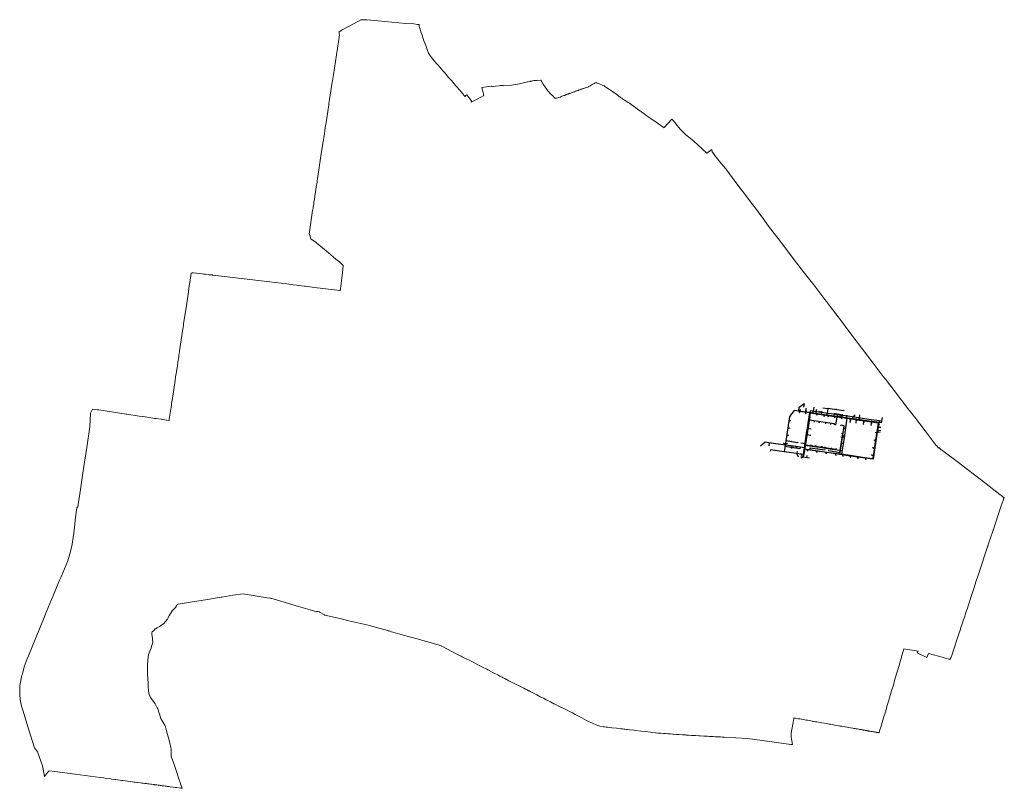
# Model space of a CAD drawing. Header units: millimetres. Extents: x -597969 to -593310, y -1170375 to -1166738.
import ezdxf

# ---------------------------------------------------------------- set-up
doc = ezdxf.new("R2010")
doc.units = ezdxf.units.MM
for name, color, linetype in [('__kanalizace', 15, 'Continuous'), ('__voda', 5, 'Continuous'), ('Polygon ku', 7, 'Continuous')]:
    doc.layers.add(name, color=color, linetype=linetype)
doc.linetypes.add('_KANALIZACE_DESTOVA_PODZ', pattern='A,1,-0.5,[102,CADKON.SHX,S=0.15,R=0,X=0,Y=0.15],-0.15,[106,CADKON.SHX,S=0.15,R=0,X=0.3,Y=0],0.857,-0.45', length=2.957)
doc.linetypes.add('_KANALIZACE_SPLASKOVA_PODZ', pattern='A,1,-0.5,[102,CADKON.SHX,S=0.15,R=0,X=0,Y=0.15],-0.15,[102,CADKON.SHX,S=0.15,R=0,X=0.6,Y=0.15],0.857,-0.45', length=2.957)
doc.linetypes.add('_VODA_PITNA_PODZ', pattern='A,1,-0.5,[117,CADKON.SHX,S=0.0375,R=0,X=0,Y=0],-1.5', length=3)

msp = doc.modelspace()

# ---------------------------------------------------------------- linework, layer by layer
at = {"layer": '__kanalizace', "linetype": '_KANALIZACE_DESTOVA_PODZ'}
for p, q in [((-594230.6, -1168617.2), (-594258.2, -1168796.3)), ((-593911.2, -1168690.1), (-593917.7, -1168731.4)), ((-593907.6, -1168666.4), (-593911.2, -1168690.1)), ((-593917.7, -1168731.4), (-593924.6, -1168774.2)), ((-594258.2, -1168796.3), (-594352.1, -1168783.4)), ((-594047.8, -1168801.5), (-594090.3, -1168795.2)), ((-594004.1, -1168807.8), (-594047.8, -1168801.5)), ((-593924.6, -1168774.2), (-593931.6, -1168818.6)), ((-593967.2, -1168813.4), (-594004.1, -1168807.8)), ((-593931.6, -1168818.6), (-593967.2, -1168813.4))]:
    msp.add_line(p, q, dxfattribs=at)
at = {"layer": '__kanalizace', "linetype": '_VODA_PITNA_PODZ'}
for p, q in [((-593913, -1168687.4), (-593897, -1168689.7)), ((-594354.7, -1168750.8), (-594425.5, -1168740.8))]:
    msp.add_line(p, q, dxfattribs=at)
at = {"layer": '__kanalizace', "linetype": '_KANALIZACE_SPLASKOVA_PODZ'}
for p, q in [((-594253.5, -1168753.1), (-594255, -1168763.1)), ((-594247.3, -1168713.4), (-594253.5, -1168753.1))]:
    msp.add_line(p, q, dxfattribs=at)
at = {"layer": '__kanalizace', "linetype": '_VODA_PITNA_PODZ'}
for points in [[(-594280.5, -1168572.4), (-594257.6, -1168554.9)], [(-594257.6, -1168554.9), (-594260.1, -1168572)], [(-594283.3, -1168591.7), (-594280.5, -1168572.4)], [(-594423.3, -1168741.1), (-594425.2, -1168754.1)]]:
    msp.add_lwpolyline(points, dxfattribs=at)
at = {"layer": '__kanalizace', "linetype": '_KANALIZACE_DESTOVA_PODZ'}
for points in [[(-594304.1, -1168587.2), (-594327.2, -1168616.6)], [(-594280.4, -1168590.7), (-594304.1, -1168587.2)], [(-594274.2, -1168583.3), (-594280.6, -1168590.6)], [(-594277.1, -1168600), (-594280.4, -1168590.7)], [(-594251.5, -1168594.8), (-594280.4, -1168590.7)], [(-594275.9, -1168593.8), (-594276.6, -1168591.2)], [(-594248.9, -1168576.4), (-594251.6, -1168594.8)], [(-594245.7, -1168587.1), (-594251.6, -1168594.8)], [(-594247.5, -1168604.2), (-594251.5, -1168594.8)], [(-594223.2, -1168598.8), (-594251.5, -1168594.8)], [(-594246.5, -1168597.8), (-594247.7, -1168595.4)], [(-594235.2, -1168613), (-594230.6, -1168617.2)], [(-594182.5, -1168604.7), (-594223.2, -1168598.8)], [(-594212, -1168571.7), (-594215.8, -1168598.4), (-594217.1, -1168599.7)], [(-594212.8, -1168602.5), (-594214, -1168600.1)], [(-594199.6, -1168582.9), (-594202, -1168600.4), (-594203.5, -1168601.6)], [(-594196.1, -1168611.8), (-594200.3, -1168602.1)], [(-594195.2, -1168605.4), (-594196.7, -1168602.6)], [(-594104.2, -1168615.6), (-594182.5, -1168604.7)], [(-594173.5, -1168591.8), (-594175.3, -1168604), (-594176.8, -1168605.5)], [(-594168.9, -1168574.6), (-594146, -1168577.9), (-594150.3, -1168609.2)], [(-594161.3, -1168616.9), (-594165.6, -1168607)], [(-594160.2, -1168610), (-594161.4, -1168607.6)], [(-594069.1, -1168586), (-594070.9, -1168588.5), (-594146, -1168577.9)], [(-594141.4, -1168619.7), (-594145.1, -1168609.9)], [(-594140.2, -1168612.6), (-594141.2, -1168610.4)], [(-594138.6, -1168576.2), (-594141.1, -1168578.6)], [(-594114.3, -1168600.4), (-594116.2, -1168612.9), (-594117.4, -1168613.8)], [(-594110.5, -1168624.2), (-594114.6, -1168614.2)], [(-594105, -1168580.8), (-594107, -1168583.4)], [(-594058.9, -1168622.3), (-594104.2, -1168615.6)], [(-594098.9, -1168602.7), (-594100.7, -1168615.3), (-594101.6, -1168616)], [(-594086.3, -1168604.3), (-594087.9, -1168617.2), (-594088.9, -1168617.9)], [(-594077.2, -1168605.8), (-594078.5, -1168617.7)], [(-594060.2, -1168611.9), (-594057.1, -1168612.9), (-594058.9, -1168622.3)], [(-594052.9, -1168612.9), (-594057.1, -1168612.9)], [(-594017.9, -1168608.6), (-594031.1, -1168626.2)], [(-594330.4, -1168638.3), (-594352.1, -1168783.4)], [(-594327.2, -1168616.6), (-594330.4, -1168638.3)], [(-594327, -1168636.3), (-594330.4, -1168638)], [(-594320.9, -1168637.3), (-594330.4, -1168638)], [(-594240.6, -1168649.2), (-594236.1, -1168653.1)], [(-594237.7, -1168630.8), (-594233.2, -1168634)], [(-594114, -1168656.1), (-594113.2, -1168651), (-594233.2, -1168634)], [(-594209.8, -1168642.5), (-594209, -1168637.4)], [(-594185.7, -1168645.6), (-594185, -1168640.8)], [(-594155.5, -1168650.1), (-594154.6, -1168645.2)], [(-594131.7, -1168653.3), (-594131.2, -1168648.5)], [(-594083.7, -1168660.6), (-594083, -1168655.7)], [(-594079.1, -1168628.6), (-594083.2, -1168618.7)], [(-594083, -1168655.7), (-594068.9, -1168657.9)], [(-594078.5, -1168617.7), (-594079.6, -1168619.2)], [(-594078.2, -1168621.6), (-594079.3, -1168619.3)], [(-594069, -1168659.6), (-594075.7, -1168703.1)], [(-594068.9, -1168657.9), (-594069, -1168659.6)], [(-594030.9, -1168626.3), (-594058.9, -1168622.3)], [(-594037, -1168644), (-594038.9, -1168642.7), (-594036.5, -1168625.5)], [(-594036.2, -1168636.9), (-594037.9, -1168635.4)], [(-594035.9, -1168634.9), (-594037.6, -1168633.3)], [(-594035.1, -1168628.2), (-594036.7, -1168627)], [(-594010.2, -1168629.3), (-594030.9, -1168626.3)], [(-594011.7, -1168647.8), (-594010.2, -1168629.3)], [(-593973.6, -1168634.6), (-594010.2, -1168629.3)], [(-593974.7, -1168653.4), (-593976.2, -1168651.9), (-593973.6, -1168634.6)], [(-593973.8, -1168646.5), (-593975.1, -1168644.8)], [(-593973.5, -1168644.2), (-593974.8, -1168642.6)], [(-593972.5, -1168637.3), (-593973.9, -1168636.2)], [(-593936.7, -1168640.1), (-593973.6, -1168634.6)], [(-593938, -1168658.8), (-593939.6, -1168657.8), (-593936.7, -1168640.1)], [(-593936.9, -1168651.9), (-593938.3, -1168650.1)], [(-593936.6, -1168649.5), (-593938, -1168647.8)], [(-593935.5, -1168642.6), (-593936.9, -1168641.3)], [(-593904.7, -1168645.1), (-593936.7, -1168640.1)], [(-593889, -1168621), (-593892.8, -1168646.5), (-593904.7, -1168645.1)], [(-593900.1, -1168655.4), (-593904.7, -1168645.1)], [(-594330.8, -1168704.2), (-594341, -1168709.4)], [(-594337.2, -1168703.2), (-594340.4, -1168705)], [(-594325.9, -1168670.5), (-594335.9, -1168675.1)], [(-594331.9, -1168669.6), (-594335.3, -1168671.3)], [(-594248.2, -1168701.9), (-594244.2, -1168705.5)], [(-594245.7, -1168684.2), (-594241.5, -1168687.7)], [(-594242.7, -1168666.3), (-594238.7, -1168670)], [(-594075.7, -1168703.1), (-594082.5, -1168745.7)], [(-594066.7, -1168706.5), (-594076.9, -1168710.2)], [(-594072.6, -1168699.3), (-594075.3, -1168700.4)], [(-594061.1, -1168670.3), (-594071.3, -1168674.3)], [(-594068.2, -1168669.2), (-594070.7, -1168670.4)], [(-593921.9, -1168691.2), (-593911.2, -1168690.1)], [(-593916.1, -1168696.5), (-593912.6, -1168699.2)], [(-593897, -1168691.8), (-593911.2, -1168690.1)], [(-593895.3, -1168684.1), (-593910, -1168681.9)], [(-593894.5, -1168668.5), (-593907.6, -1168666.4)], [(-594355.3, -1168740.8), (-594346.7, -1168747.7)], [(-594336.8, -1168743.5), (-594346.7, -1168747.7)], [(-594286, -1168737.9), (-594288.4, -1168740.3), (-594344.4, -1168731.9)], [(-594328.5, -1168731.9), (-594330.7, -1168734)], [(-594316.1, -1168733.8), (-594318.3, -1168735.8)], [(-594301.1, -1168735.9), (-594303.2, -1168738.1)], [(-594272.6, -1168740.3), (-594251.7, -1168743.6), (-594250.3, -1168745)], [(-594253.4, -1168737.3), (-594249.6, -1168740.6)], [(-594105.9, -1168767.5), (-594106.7, -1168772.6), (-594130, -1168769), (-594159.5, -1168764.6), (-594177.4, -1168762.2), (-594203.2, -1168758.5), (-594226.8, -1168754.8), (-594251.3, -1168751.3)], [(-594251.1, -1168719.6), (-594247, -1168723.3)], [(-594225.8, -1168749.9), (-594226.7, -1168754.8)], [(-594202.2, -1168753.2), (-594203.1, -1168758.6)], [(-594082.5, -1168745.7), (-594090.3, -1168795.2)], [(-594072, -1168741.8), (-594082.5, -1168745.9)], [(-594077, -1168740), (-594081.9, -1168741.8)], [(-593927.4, -1168726.7), (-593917.7, -1168731.5)], [(-593921.2, -1168727.5), (-593917.7, -1168731.5)], [(-594352.1, -1168783.4), (-594416.7, -1168774.5), (-594417.7, -1168780.8)], [(-594274.1, -1168763.2), (-594278.2, -1168768.3), (-594348.3, -1168758.5)], [(-594314.8, -1168768), (-594318.6, -1168762.6)], [(-594313.4, -1168757.6), (-594318.5, -1168762.7)], [(-594293.7, -1168760.4), (-594297.9, -1168765.5)], [(-594290, -1168781.2), (-594292, -1168791.6)], [(-594283.5, -1168808), (-594292, -1168791.6)], [(-594268.1, -1168802), (-594271, -1168794.5)], [(-594230.2, -1168775), (-594254.4, -1168771.3)], [(-594239.8, -1168782.3), (-594243.7, -1168773)], [(-594090.3, -1168795.2), (-594139.3, -1168788.2), (-594184, -1168781.8), (-594230.2, -1168775), (-594228.7, -1168765.5), (-594227, -1168762.9)], [(-594159.6, -1168772.7), (-594161.3, -1168775.3), (-594228.7, -1168765.5)], [(-594210, -1168765.6), (-594212.3, -1168767.8)], [(-594195.2, -1168788.4), (-594199.2, -1168779.6)], [(-594193.5, -1168767.8), (-594195.7, -1168770.3)], [(-594176.4, -1168770.3), (-594178.5, -1168772.8)], [(-594176.6, -1168757), (-594177.4, -1168762.2)], [(-594158.8, -1168759.6), (-594159.5, -1168764.6)], [(-594151, -1168794.7), (-594154.7, -1168786)], [(-594143.4, -1168774.9), (-594142.5, -1168777.3), (-594088.8, -1168785.8)], [(-594129.4, -1168763.9), (-594130.2, -1168768.9)], [(-594127.2, -1168777.7), (-594126.4, -1168779.9)], [(-594110, -1168780.2), (-594109, -1168782.6)], [(-594105.9, -1168801.4), (-594109.4, -1168792.5)], [(-594093.4, -1168782.7), (-594092.3, -1168785.2)], [(-594077.6, -1168776.9), (-594088, -1168780.6)], [(-594084.5, -1168775.8), (-594087.4, -1168776.9)], [(-594071.5, -1168806.5), (-594075.2, -1168797.4)], [(-594070.4, -1168799.7), (-594071.2, -1168798)], [(-593938.6, -1168796.6), (-593929.3, -1168804.1)], [(-593933.2, -1168761.4), (-593923.7, -1168768.9)], [(-593932.3, -1168797.5), (-593928.7, -1168800.5)], [(-593926.8, -1168762.5), (-593923.2, -1168765.5)], [(-594036.5, -1168811.7), (-594040.7, -1168802.5)], [(-594035.8, -1168805.3), (-594036.9, -1168803.1)], [(-594000.3, -1168817), (-594004.3, -1168807.8)], [(-593999.4, -1168810.5), (-594000.6, -1168808.3)], [(-593963.7, -1168822.5), (-593967.3, -1168813.4)], [(-593962.7, -1168815.9), (-593963.8, -1168813.9)]]:
    msp.add_lwpolyline(points, dxfattribs=at)
at = {"layer": '__kanalizace', "linetype": '_KANALIZACE_SPLASKOVA_PODZ'}
for points in [[(-594228.5, -1168589.4), (-594232.7, -1168618.8), (-594234.3, -1168629.6), (-594241, -1168673.9), (-594247.3, -1168713.4)], [(-594178, -1168591.4), (-594178.6, -1168596.6), (-594228.5, -1168589.4)], [(-594201.3, -1168582.5), (-594202.6, -1168592.2), (-594203.5, -1168593)], [(-594186.9, -1168590.2), (-594187.5, -1168594.3), (-594188.6, -1168595.1)], [(-594063.6, -1168613.1), (-594128.9, -1168603.7), (-594178.6, -1168596.6)], [(-594112.2, -1168600.8), (-594112.8, -1168605), (-594114, -1168605.9)], [(-594105, -1168601.7), (-594105.4, -1168605.8), (-594106.7, -1168606.9)], [(-594092.6, -1168603.5), (-594093.2, -1168607.5), (-594094.4, -1168608.7)], [(-594078.7, -1168605.3), (-594079.5, -1168610.8)], [(-593889.7, -1168638.9), (-593901.6, -1168637.2), (-593940.5, -1168631.4), (-593980.5, -1168625.6), (-594029.5, -1168618.3), (-594063.6, -1168613.1)], [(-593894.9, -1168670.2), (-593906.1, -1168668.5), (-593901.6, -1168637.2)], [(-594225, -1168705.4), (-594244.9, -1168702.5), (-594245.7, -1168703.4)], [(-594081, -1168695.5), (-594076.6, -1168696.2), (-594083, -1168737.8), (-594089.2, -1168777), (-594125, -1168772.1), (-594173.9, -1168764.6)], [(-594464.2, -1168755.5), (-594441.5, -1168736.4)], [(-594441.5, -1168736.4), (-594392.8, -1168743.4)], [(-594392.8, -1168743.4), (-594342.9, -1168750.4)], [(-594342.9, -1168750.4), (-594295.1, -1168757.1)], [(-594209, -1168759.8), (-594253.5, -1168753.1)], [(-594295.1, -1168757.1), (-594255, -1168763.1)], [(-594255, -1168763.1), (-594262, -1168808.2), (-594273.7, -1168812.8)], [(-594244.9, -1168800.8), (-594246.3, -1168810.5)], [(-594172.9, -1168757.5), (-594173.9, -1168764.6), (-594209, -1168759.8)], [(-594232.7, -1168812.5), (-594262, -1168808.2)]]:
    msp.add_lwpolyline(points, dxfattribs=at)
at = {"layer": '__voda', "linetype": '_VODA_PITNA_PODZ'}
for p, q in [((-593993.7, -1168611.4), (-593997.4, -1168610.9)), ((-593996.8, -1168632.7), (-593993.7, -1168611.4)), ((-594241.9, -1168671.5), (-594223.6, -1168674.2)), ((-594256.4, -1168765), (-594354.7, -1168750.8)), ((-594066.9, -1168715.9), (-594084, -1168713.5)), ((-594079, -1168794.7), (-594071.5, -1168746.2)), ((-594071.5, -1168746.2), (-594066.9, -1168715.9)), ((-594257.1, -1168769.6), (-594212.1, -1168776)), ((-594212.1, -1168776), (-594151.1, -1168784.5)), ((-594151.1, -1168784.5), (-594079, -1168794.7))]:
    msp.add_line(p, q, dxfattribs=at)
for points in [[(-594231.2, -1168599.3), (-594283.3, -1168591.7)], [(-594238.4, -1168648.6), (-594231.2, -1168599.3)], [(-594231.2, -1168599.3), (-594166.4, -1168608.3), (-594102.2, -1168617.5), (-594053.2, -1168624.7)], [(-594241.9, -1168671.5), (-594238.4, -1168648.6)], [(-594102.2, -1168617.5), (-594108.3, -1168656.6)], [(-594066.9, -1168715.9), (-594053.2, -1168624.7)], [(-594053.2, -1168624.7), (-593996.8, -1168632.7)], [(-593996.8, -1168632.7), (-593984.6, -1168634.5)], [(-593984.6, -1168634.5), (-593950.1, -1168639.5)], [(-593950.1, -1168639.5), (-593906.6, -1168645.7)], [(-593908.6, -1168659.1), (-593913, -1168687.4)], [(-593906.6, -1168645.7), (-593908.6, -1168659.1)], [(-594251.1, -1168731.3), (-594247.7, -1168708.8)], [(-594247.7, -1168708.8), (-594245.8, -1168695)], [(-594245.8, -1168695), (-594241.9, -1168671.5)], [(-593915.1, -1168700.6), (-593919, -1168726)], [(-593913, -1168687.4), (-593915.1, -1168700.6)], [(-594256.4, -1168765), (-594254.6, -1168753.5)], [(-594254.6, -1168753.5), (-594251.1, -1168731.3)], [(-593919, -1168726), (-593924.3, -1168759.8)], [(-594272.9, -1168804.9), (-594262.8, -1168806.4), (-594256.4, -1168765)], [(-593931.4, -1168804.1), (-593933.5, -1168816.3), (-593980.7, -1168809.3), (-594030, -1168802.1), (-594079, -1168794.7)], [(-593924.3, -1168759.8), (-593931.4, -1168804.1)]]:
    msp.add_lwpolyline(points, dxfattribs=at)
at = {"layer": 'Polygon ku', "color": 132, "linetype": 'Continuous', "lineweight": 13, "true_color": 0x00e1e1, "flags": 128}
msp.add_lwpolyline([(-597164.1, -1167982.1), (-597165.2, -1167989.5), (-597166.5, -1167998.2), (-597170.6, -1168025.8), (-597173.9, -1168047.7), (-597177.2, -1168069.4), (-597180.4, -1168090.9), (-597183.5, -1168111.5), (-597186.1, -1168128.4), (-597186.3, -1168130), (-597193.3, -1168176.2), (-597194.5, -1168184.6), (-597196.3, -1168196.4), (-597197, -1168201.1), (-597212.7, -1168305.6), (-597215, -1168320.3), (-597215.7, -1168325), (-597216.3, -1168329.4), (-597216.9, -1168333.2), (-597220.8, -1168359.2), (-597223.2, -1168374.8), (-597229.1, -1168414), (-597229.7, -1168418.5), (-597231.6, -1168430.6), (-597233.8, -1168445.9), (-597246.6, -1168530.9), (-597250.3, -1168555.3), (-597251.4, -1168562.3), (-597258.5, -1168610.1), (-597261.4, -1168628.9), (-597262.3, -1168635), (-597273.2, -1168633.4), (-597274.5, -1168633.2), (-597300.2, -1168629.3), (-597324, -1168625.7), (-597330.1, -1168624.8), (-597384.9, -1168616.6), (-597386.2, -1168616.4), (-597403.3, -1168613.8), (-597461.4, -1168605.1), (-597465.9, -1168604.4), (-597594.7, -1168585.1), (-597597.3, -1168584.7), (-597600.5, -1168584.3), (-597609.7, -1168583), (-597624.7, -1168580.9), (-597633.3, -1168599.5), (-597637, -1168664.2), (-597651.5, -1168763.1), (-597666.6, -1168862), (-597681.7, -1168960.9), (-597694.1, -1169043.4), (-597699.2, -1169048.9), (-597700.6, -1169059), (-597703.8, -1169081.8), (-597712.3, -1169168.6), (-597722.6, -1169229.1), (-597732, -1169266.5), (-597741.6, -1169299.5), (-597773.5, -1169374.3), (-597780.1, -1169390.4), (-597813, -1169467.5), (-597819, -1169481.8), (-597841.7, -1169538.7), (-597856.8, -1169575.2), (-597888.9, -1169655.1), (-597928.2, -1169748.3), (-597933.4, -1169762.7), (-597947.6, -1169800.8), (-597956.2, -1169834.3), (-597958.4, -1169840.7), (-597967.8, -1169889.2), (-597969.1, -1169899), (-597968.8, -1169926.4), (-597968.9, -1169932.2), (-597966.8, -1169955.6), (-597960.2, -1169986.2), (-597954.6, -1170005.3), (-597929.5, -1170088.9), (-597899.2, -1170183.4), (-597884.6, -1170202.4), (-597861.6, -1170269.8), (-597857.2, -1170292.9), (-597851.4, -1170319.4), (-597841.8, -1170307.4), (-597834.4, -1170298.1), (-597833, -1170296.4), (-597829.6, -1170292.1), (-597803.4, -1170295.6), (-597707, -1170308.5), (-597588.2, -1170324.4), (-597573.2, -1170326.4), (-597564.5, -1170327.5), (-597538.6, -1170331), (-597534.5, -1170331.5), (-597519.7, -1170333.5), (-597514, -1170334.2), (-597504.8, -1170335.5), (-597487.1, -1170337.8), (-597486.1, -1170337.9), (-597482.2, -1170338.4), (-597482.2, -1170338.4), (-597481.4, -1170338.5), (-597458.8, -1170341.5), (-597446.3, -1170343.1), (-597427.7, -1170345.6), (-597424.2, -1170346), (-597422.3, -1170346.3), (-597415.4, -1170347.2), (-597413.6, -1170347.4), (-597397.9, -1170349.5), (-597396.9, -1170349.6), (-597391.8, -1170350.3), (-597390.7, -1170350.4), (-597386.2, -1170351), (-597384.5, -1170351.2), (-597377.1, -1170352.2), (-597370.2, -1170353.1), (-597369.9, -1170353.1), (-597364.6, -1170353.8), (-597364.2, -1170353.9), (-597358.1, -1170354.7), (-597357.3, -1170354.8), (-597350.8, -1170355.6), (-597345.5, -1170356.3), (-597338.2, -1170357.3), (-597332.2, -1170358.1), (-597331, -1170358.2), (-597324.5, -1170359.1), (-597320, -1170359.7), (-597313.8, -1170360.5), (-597307.8, -1170361.3), (-597303.7, -1170361.8), (-597299.9, -1170362.3), (-597295.6, -1170362.9), (-597293.3, -1170363.2), (-597289, -1170363.8), (-597287.3, -1170364), (-597281.5, -1170364.7), (-597274.6, -1170365.6), (-597271.1, -1170366.1), (-597262.6, -1170367.2), (-597257.7, -1170367.9), (-597242.2, -1170369.9), (-597233.8, -1170371), (-597225.5, -1170372.1), (-597208.6, -1170374.3), (-597206.6, -1170374.6), (-597204.4, -1170374.8), (-597200.5, -1170375.4), (-597202.5, -1170369.4), (-597206, -1170359.1), (-597209.6, -1170348.5), (-597213.8, -1170335.9), (-597219, -1170320.5), (-597225.7, -1170300.9), (-597235.6, -1170271.5), (-597251.9, -1170223.2), (-597252.7, -1170191.9), (-597254.6, -1170181.7), (-597256, -1170174.6), (-597257.1, -1170168.5), (-597257.6, -1170166.4), (-597263.7, -1170143.5), (-597263.8, -1170142.9), (-597264, -1170142.1), (-597269.7, -1170120.4), (-597275.6, -1170097.9), (-597279.3, -1170083.9), (-597279.4, -1170083.4), (-597280.3, -1170079.9), (-597282, -1170077.3), (-597285.5, -1170071.4), (-597301.9, -1170044.6), (-597315.6, -1169999.9), (-597318.3, -1169994.9), (-597328.1, -1169976.2), (-597350.3, -1169945.8), (-597356.5, -1169931.8), (-597359.6, -1169915.8), (-597360.9, -1169891), (-597361.4, -1169879.1), (-597364.9, -1169833.9), (-597364.5, -1169787.6), (-597360.5, -1169753.8), (-597359.1, -1169741.7), (-597352.6, -1169725.7), (-597347.2, -1169712.3), (-597345.2, -1169704.7), (-597339.9, -1169684), (-597340.1, -1169669.6), (-597340.1, -1169664.7), (-597344.3, -1169647.2), (-597344.1, -1169643.2), (-597343.9, -1169639.9), (-597341.9, -1169634.3), (-597335.1, -1169628.2), (-597327.5, -1169621.4), (-597326.2, -1169620.2), (-597319.1, -1169616), (-597307.5, -1169609.1), (-597302.3, -1169606), (-597302.3, -1169606), (-597286.5, -1169595.6), (-597277.6, -1169584.7), (-597271.3, -1169577), (-597270.3, -1169575.8), (-597266.2, -1169568), (-597261.1, -1169558.4), (-597260, -1169556.5), (-597247.9, -1169535.7), (-597246.4, -1169534.1), (-597231.8, -1169519.1), (-597227.7, -1169512.3), (-597227.2, -1169511.4), (-597224, -1169506), (-597223.6, -1169505.3), (-597222.7, -1169505.1), (-597218.6, -1169504.4), (-597218.4, -1169504.3), (-597209.8, -1169502.9), (-597191.6, -1169499.9), (-597189.4, -1169499.6), (-597162.5, -1169495.2), (-597090.7, -1169483.4), (-597016.3, -1169471.2), (-597013.2, -1169470.7), (-596961, -1169462.1), (-596911.1, -1169454.9), (-596798.5, -1169473.5), (-596785.4, -1169475.6), (-596782.2, -1169476.1), (-596779.7, -1169476.6), (-596776.7, -1169477.1), (-596765.8, -1169480.3), (-596664.9, -1169510.2), (-596649.9, -1169514.7), (-596595.1, -1169530.9), (-596585.4, -1169533.8), (-596567.2, -1169539.2), (-596565.6, -1169539.2), (-596557.7, -1169539.2), (-596552.6, -1169541), (-596549.8, -1169542.5), (-596527.6, -1169554.5), (-596524.6, -1169556.1), (-596460.8, -1169570.9), (-596416.5, -1169581.2), (-596411, -1169582.5), (-596312.9, -1169605.3), (-596312.8, -1169605.3), (-596312.7, -1169605.4), (-596309.3, -1169606.3), (-596246.1, -1169623.9), (-596237.9, -1169626.2), (-596225.8, -1169629.6), (-596221.5, -1169630.9), (-596209.6, -1169634.2), (-596204, -1169635.8), (-596159.1, -1169648.4), (-596071.4, -1169672.9), (-596068.4, -1169673.8), (-596038.2, -1169682.2), (-595984, -1169697.3), (-595982.1, -1169697.9), (-595974.4, -1169701.9), (-595971.7, -1169703.3), (-595897.3, -1169741.6), (-595890.7, -1169744.9), (-595886.2, -1169747.2), (-595885.8, -1169747.4), (-595880.6, -1169750.1), (-595875, -1169753), (-595824.1, -1169779), (-595812.8, -1169784.8), (-595801, -1169790.9), (-595779.8, -1169801.8), (-595779.7, -1169801.8), (-595759.3, -1169812.2), (-595753.3, -1169815.4), (-595747.6, -1169818.2), (-595736.1, -1169824.2), (-595724.6, -1169830), (-595704, -1169840.6), (-595696.7, -1169844.4), (-595685.7, -1169849.9), (-595682, -1169851.9), (-595674.1, -1169855.9), (-595654.2, -1169866.1), (-595632.6, -1169877.1), (-595625.8, -1169880.6), (-595605.2, -1169891.1), (-595583.2, -1169902.3), (-595576.6, -1169905.7), (-595569.8, -1169909.2), (-595567.8, -1169910.2), (-595561.1, -1169913.6), (-595559.1, -1169914.6), (-595554.2, -1169917.1), (-595541.8, -1169923.4), (-595528.3, -1169930.3), (-595521.6, -1169933.8), (-595514.8, -1169937.2), (-595514.8, -1169937.2), (-595510.8, -1169939.3), (-595505.8, -1169941.8), (-595491.3, -1169949.3), (-595477.5, -1169956.3), (-595471.8, -1169959.2), (-595457.2, -1169966.7), (-595441.2, -1169974.9), (-595439.5, -1169975.7), (-595421.2, -1169984.9), (-595414.3, -1169988.4), (-595391.4, -1169999.9), (-595379.4, -1170005.9), (-595379.2, -1170006), (-595367.7, -1170012), (-595354.2, -1170018.9), (-595341.3, -1170025.6), (-595308.9, -1170042.4), (-595286.9, -1170053.8), (-595283.4, -1170055.6), (-595283.3, -1170055.7), (-595242.2, -1170074.8), (-595232.9, -1170078.9), (-595223.5, -1170082), (-595206.1, -1170084), (-595202.3, -1170084.5), (-595194.8, -1170085.4), (-595187.1, -1170086.3), (-595176.1, -1170087.5), (-595166.9, -1170088.6), (-595145.7, -1170091.1), (-595124.5, -1170093.6), (-595116.7, -1170094.5), (-595110.9, -1170095.1), (-595104.5, -1170095.9), (-595098, -1170096.6), (-595092.8, -1170097.3), (-595082.7, -1170098.4), (-595061.8, -1170100.9), (-595054.3, -1170101.8), (-595030.6, -1170104.6), (-595007.7, -1170107.2), (-594984.6, -1170109.9), (-594977.6, -1170110.8), (-594960.3, -1170112.8), (-594959.1, -1170112.9), (-594958.6, -1170112.9), (-594949.7, -1170113.7), (-594948.4, -1170113.8), (-594934.8, -1170114.9), (-594923.5, -1170115.8), (-594914.7, -1170116.5), (-594913.4, -1170116.6), (-594901.6, -1170117.5), (-594901.1, -1170117.6), (-594894.7, -1170118.1), (-594890.2, -1170118.4), (-594878.6, -1170119.4), (-594876, -1170119.6), (-594863.3, -1170120.5), (-594861.9, -1170120.6), (-594858.4, -1170120.8), (-594853.1, -1170121.1), (-594849, -1170121.3), (-594832.6, -1170122.2), (-594818.9, -1170123), (-594815.8, -1170123.2), (-594810.3, -1170123.5), (-594804.8, -1170123.8), (-594788.3, -1170124.8), (-594771.1, -1170125.8), (-594755.4, -1170126.7), (-594748.8, -1170127.1), (-594731.6, -1170128.1), (-594722.7, -1170128.6), (-594713.9, -1170129.1), (-594705.5, -1170129.6), (-594696.8, -1170130.1), (-594687.8, -1170130.6), (-594679.7, -1170131.1), (-594671, -1170131.6), (-594670, -1170131.6), (-594662.3, -1170132.1), (-594653.6, -1170132.6), (-594644.8, -1170133.1), (-594640.2, -1170133.4), (-594636.3, -1170133.6), (-594526.1, -1170140), (-594420.6, -1170154.3), (-594320.6, -1170167.9), (-594312.8, -1170168.6), (-594318.6, -1170132.9), (-594319, -1170114.2), (-594315.8, -1170096.6), (-594306.9, -1170046.3), (-594306.2, -1170042.3), (-594302.1, -1170043), (-594298, -1170043.8), (-594285.3, -1170046), (-594277.5, -1170047.3), (-594269.7, -1170048.7), (-594269.7, -1170048.7), (-594268.6, -1170048.9), (-594261.1, -1170050.2), (-594254.7, -1170051.3), (-594247.7, -1170052.5), (-594240.8, -1170053.7), (-594232.9, -1170055.1), (-594225.4, -1170056.4), (-594219.6, -1170057.4), (-594218.6, -1170057.6), (-594211.2, -1170058.9), (-594210.3, -1170059.1), (-594204.2, -1170060.1), (-594197.4, -1170061.3), (-594196.8, -1170061.4), (-594189.1, -1170062.8), (-594181.6, -1170064.1), (-594176, -1170065), (-594175.4, -1170065.1), (-594161.6, -1170067.6), (-594153.3, -1170069), (-594145.8, -1170070.3), (-594138.4, -1170071.6), (-594132.9, -1170072.6), (-594124.1, -1170074.1), (-594111.5, -1170076.3), (-594094.6, -1170079.3), (-594091.1, -1170079.9), (-594086.8, -1170080.6), (-594079.8, -1170081.8), (-594071.8, -1170083.2), (-594065.4, -1170084.4), (-594063.2, -1170084.7), (-594053.7, -1170086.4), (-594046.9, -1170087.6), (-594038.5, -1170089.1), (-594027.1, -1170091), (-594022, -1170091.9), (-594016.3, -1170092.9), (-594010.7, -1170093.9), (-594007.3, -1170094.5), (-593999, -1170095.9), (-593995.5, -1170096.6), (-593992.1, -1170097.2), (-593988.2, -1170097.8), (-593984.2, -1170098.5), (-593981.3, -1170099), (-593980.4, -1170099.2), (-593978, -1170099.6), (-593974.9, -1170100.1), (-593974.1, -1170100.3), (-593971.8, -1170100.7), (-593968.3, -1170101.3), (-593964.7, -1170101.9), (-593963.7, -1170102.1), (-593961.1, -1170102.6), (-593958.5, -1170103), (-593956.4, -1170103.4), (-593955.4, -1170103.6), (-593952.6, -1170104), (-593951.2, -1170104.3), (-593948, -1170104.8), (-593946.3, -1170105.1), (-593944.6, -1170105.4), (-593941.4, -1170106), (-593938.4, -1170106.5), (-593937.7, -1170106.6), (-593933.9, -1170107.3), (-593929.1, -1170108.2), (-593926.8, -1170108.6), (-593923.1, -1170109.2), (-593922.4, -1170109.3), (-593920.1, -1170109.7), (-593916.9, -1170110.3), (-593915.1, -1170110.6), (-593910.9, -1170111.3), (-593908.6, -1170111.7), (-593906.2, -1170112.1), (-593903.1, -1170112.7), (-593900.4, -1170103.7), (-593893.4, -1170080.6), (-593880, -1170035.8), (-593877.7, -1170028.2), (-593876.4, -1170024), (-593869.7, -1170001.8), (-593868.5, -1169997.7), (-593865.4, -1169987.4), (-593862.8, -1169978.7), (-593853.5, -1169947.8), (-593845.3, -1169920.6), (-593844.9, -1169919.2), (-593842.1, -1169910.1), (-593840.7, -1169905.3), (-593836.6, -1169891.3), (-593835.3, -1169886.7), (-593829.1, -1169865.4), (-593818.3, -1169828.6), (-593806.9, -1169789.3), (-593806.2, -1169787.1), (-593800.2, -1169766.5), (-593798.6, -1169761.1), (-593798.6, -1169761.1), (-593796.8, -1169754.9), (-593796.1, -1169752.4), (-593787, -1169721.3), (-593786, -1169717.6), (-593785.2, -1169714.9), (-593717.8, -1169726.9), (-593722.1, -1169734.5), (-593677.3, -1169757), (-593668.5, -1169738.1), (-593598.2, -1169757), (-593568.5, -1169765.3), (-593564.1, -1169757.6), (-593559.4, -1169749.4), (-593558.7, -1169746.5), (-593557.4, -1169742.6), (-593557.3, -1169742.3), (-593556.9, -1169741), (-593555.5, -1169736.6), (-593553.7, -1169731.2), (-593553.6, -1169731), (-593526.9, -1169649.1), (-593518, -1169622.1), (-593517, -1169618.9), (-593497.7, -1169560.4), (-593495.8, -1169554.7), (-593493.9, -1169549.1), (-593492.5, -1169545.4), (-593491.8, -1169543.3), (-593490.5, -1169539.2), (-593486.8, -1169527.9), (-593470, -1169476.9), (-593454.5, -1169429.5), (-593442.7, -1169393.6), (-593428.2, -1169350.1), (-593425.7, -1169342.4), (-593394, -1169246.9), (-593389.4, -1169232.9), (-593388.7, -1169231), (-593387.9, -1169228.5), (-593376.8, -1169195.2), (-593363, -1169153.7), (-593327.8, -1169048), (-593323.3, -1169034.3), (-593322.4, -1169031.5), (-593314.5, -1169008), (-593313.8, -1169006), (-593311.9, -1169003.8), (-593310.3, -1169001.5), (-593346.1, -1168973.6), (-593418.4, -1168916.6), (-593485, -1168866.6), (-593527.6, -1168833.8), (-593601.2, -1168778.8), (-593605.4, -1168775.7), (-593608.8, -1168773.3), (-593616.5, -1168766), (-593617.7, -1168765.1), (-593620.3, -1168763.2), (-593621.8, -1168766.2), (-593629.9, -1168755.6), (-593632.2, -1168752.7), (-593685.2, -1168683.4), (-593735.6, -1168618.1), (-593759.2, -1168587.9), (-593759.8, -1168587.1), (-593761.9, -1168584.4), (-593832, -1168492.9), (-593872.8, -1168439.2), (-593882.8, -1168426.2), (-593930.9, -1168362.9), (-594010.6, -1168257.4), (-594059.8, -1168192.8), (-594081.3, -1168164.4), (-594107.7, -1168129.8), (-594138.9, -1168088.9), (-594141.7, -1168085.2), (-594152.4, -1168071.2), (-594159.3, -1168062.1), (-594163.9, -1168056.2), (-594212, -1167993.5), (-594261.3, -1167929.6), (-594298, -1167882.9), (-594380.7, -1167773.9), (-594398.6, -1167750.4), (-594430.4, -1167708.6), (-594437.1, -1167699.6), (-594443.1, -1167691.8), (-594452, -1167679.7), (-594467.4, -1167658.5), (-594483.6, -1167636.4), (-594500.7, -1167614.1), (-594549.7, -1167549.9), (-594550.5, -1167548.9), (-594585.5, -1167503.2), (-594623.6, -1167450.9), (-594628.7, -1167444.2), (-594657.2, -1167409), (-594666.5, -1167397.6), (-594667.2, -1167396.8), (-594679.2, -1167381.7), (-594679.2, -1167381.7), (-594694.1, -1167360.6), (-594693, -1167359.8), (-594692.4, -1167359.3), (-594692.5, -1167359), (-594694.1, -1167355), (-594694.9, -1167353.3), (-594717.2, -1167369.5), (-594778.6, -1167313.6), (-594794.4, -1167301.1), (-594819.3, -1167281.4), (-594843.8, -1167256.2), (-594864.2, -1167230.4), (-594864.8, -1167229.5), (-594867.3, -1167227), (-594868.8, -1167225.5), (-594871.2, -1167222), (-594872, -1167220.9), (-594874.3, -1167218.9), (-594875.6, -1167217.7), (-594876.2, -1167217.1), (-594880.4, -1167212.2), (-594882.7, -1167209.5), (-594882.9, -1167209.4), (-594919.2, -1167248.3), (-594919.8, -1167248.9), (-594920.3, -1167249.7), (-594973.9, -1167212.6), (-594976.8, -1167210.5), (-594990, -1167201.1), (-595007.5, -1167188.7), (-595016.3, -1167182.4), (-595024.2, -1167176.8), (-595029, -1167173.3), (-595031, -1167171.9), (-595039, -1167166.1), (-595053, -1167156.2), (-595053.3, -1167155.9), (-595062.2, -1167149.4), (-595073.5, -1167141.3), (-595078.2, -1167137.9), (-595084.3, -1167134), (-595090.1, -1167130.3), (-595099.2, -1167124.4), (-595107.6, -1167119), (-595116.7, -1167113.1), (-595119.7, -1167110.4), (-595125.6, -1167106.1), (-595143.8, -1167092.8), (-595149.9, -1167088.4), (-595155.1, -1167085.1), (-595155.7, -1167084.7), (-595159.5, -1167082), (-595160.3, -1167081.4), (-595163.9, -1167078.9), (-595168.6, -1167075.6), (-595173.1, -1167072.5), (-595177.7, -1167069.3), (-595178.5, -1167068.8), (-595186.6, -1167063.2), (-595187.3, -1167062.7), (-595195.5, -1167057.1), (-595195.8, -1167056.9), (-595202.3, -1167052.4), (-595203.7, -1167051.5), (-595206.8, -1167050.2), (-595213.5, -1167047.7), (-595220, -1167045.1), (-595228, -1167042.1), (-595232.6, -1167040.4), (-595236.6, -1167038.8), (-595240.6, -1167037.2), (-595241.7, -1167036.8), (-595243, -1167036.2), (-595249.4, -1167039.5), (-595251.2, -1167040.6), (-595260.1, -1167045.7), (-595260.3, -1167045.8), (-595269.2, -1167050.9), (-595269.3, -1167051), (-595272.2, -1167052.7), (-595272.4, -1167052.8), (-595275.5, -1167054.6), (-595275.6, -1167054.6), (-595278.6, -1167056.3), (-595279.5, -1167056.9), (-595285, -1167058.6), (-595286.1, -1167058.9), (-595292.3, -1167060.9), (-595293.5, -1167061.3), (-595299.7, -1167063.2), (-595301.1, -1167063.7), (-595306.6, -1167065.4), (-595307.8, -1167065.9), (-595313, -1167067.8), (-595314.6, -1167068.4), (-595319.3, -1167070.2), (-595321, -1167070.8), (-595325.1, -1167072.3), (-595327, -1167073), (-595331.8, -1167074.8), (-595331.8, -1167074.8), (-595333.9, -1167075.6), (-595338.6, -1167077.3), (-595344.6, -1167079.5), (-595346.8, -1167080.2), (-595358.6, -1167084.4), (-595360.2, -1167085), (-595362.7, -1167085.8), (-595364.3, -1167086.4), (-595366.4, -1167087.1), (-595368.2, -1167087.8), (-595370.1, -1167088.4), (-595372.2, -1167089.2), (-595373.9, -1167089.8), (-595376, -1167090.6), (-595377.6, -1167091.2), (-595379.9, -1167092.1), (-595381.8, -1167092.8), (-595383.5, -1167093.4), (-595385.5, -1167094.1), (-595387.2, -1167094.8), (-595389.7, -1167095.7), (-595391.4, -1167096.3), (-595393.9, -1167097.2), (-595394.9, -1167097.6), (-595397.8, -1167098.7), (-595399.2, -1167099.2), (-595403.5, -1167100.8), (-595403.9, -1167101), (-595407.6, -1167102.5), (-595412.1, -1167104.3), (-595418.7, -1167106.9), (-595423.2, -1167108.8), (-595428.4, -1167109.1), (-595436.6, -1167109.7), (-595436.8, -1167109.5), (-595438.6, -1167107.7), (-595446.9, -1167099), (-595455.4, -1167090.3), (-595456.8, -1167088.8), (-595470.5, -1167074.6), (-595492.5, -1167044), (-595499.3, -1167031.8), (-595503.3, -1167024.4), (-595505.4, -1167024.5), (-595522.8, -1167025.8), (-595536.7, -1167026.8), (-595542.3, -1167027.9), (-595545.3, -1167028.5), (-595546.1, -1167028.7), (-595551.9, -1167029.9), (-595553.8, -1167030.3), (-595562.8, -1167032.4), (-595565.7, -1167032.9), (-595604.5, -1167041.5), (-595641.8, -1167048), (-595679.8, -1167049.6), (-595683, -1167049.7), (-595684.3, -1167049.8), (-595684.8, -1167049.8), (-595686.7, -1167049.9), (-595689.2, -1167050), (-595689.7, -1167050), (-595694.5, -1167050.2), (-595700.8, -1167051.1), (-595717.2, -1167053.4), (-595728.1, -1167054.9), (-595734, -1167055.7), (-595734.7, -1167052.9), (-595738.8, -1167053.4), (-595750.5, -1167055), (-595759.9, -1167056.2), (-595780.9, -1167059), (-595781.4, -1167059.1), (-595782.8, -1167059.2), (-595782.2, -1167061.5), (-595781.5, -1167064.9), (-595780.4, -1167067.5), (-595778.9, -1167072.2), (-595777.5, -1167078.4), (-595776.2, -1167083.5), (-595774.7, -1167089.6), (-595774.2, -1167092.7), (-595773.6, -1167097.8), (-595784.7, -1167103.4), (-595807.7, -1167115.3), (-595829.6, -1167126.5), (-595832.3, -1167127.9), (-595831.7, -1167122.9), (-595832.2, -1167120.1), (-595842.5, -1167107.4), (-595843.7, -1167105.9), (-595853, -1167094.3), (-595859.7, -1167099.1), (-595862.4, -1167101.1), (-595872.1, -1167089.7), (-595881.8, -1167078.4), (-595886.9, -1167072.5), (-595902, -1167054.9), (-595906.4, -1167049.8), (-595919.9, -1167034), (-595919.9, -1167034), (-595926.7, -1167026), (-595939.5, -1167011.2), (-595956.5, -1166991.5), (-595966.8, -1166979.6), (-595979.8, -1166964.5), (-595991, -1166951.5), (-595996.8, -1166944.9), (-596007.5, -1166932.4), (-596020.7, -1166917.2), (-596025.8, -1166910.9), (-596031.8, -1166901.8), (-596034.3, -1166896.9), (-596036.7, -1166892.2), (-596038.2, -1166888.3), (-596039.5, -1166884.9), (-596048, -1166860.7), (-596052.2, -1166848.7), (-596057.7, -1166833.5), (-596058.3, -1166831.9), (-596063, -1166818.4), (-596063.8, -1166816.2), (-596065.2, -1166812.1), (-596065.4, -1166811.6), (-596069.9, -1166800.4), (-596072.2, -1166790.2), (-596074.8, -1166783.1), (-596076.5, -1166778.8), (-596077.8, -1166775.3), (-596079.7, -1166769.7), (-596079, -1166768.3), (-596079, -1166767.9), (-596078.9, -1166760.9), (-596080, -1166760.8), (-596082.8, -1166760.7), (-596085.8, -1166760.6), (-596086.8, -1166760.5), (-596103.8, -1166758.4), (-596141.5, -1166756.4), (-596274.5, -1166744.2), (-596324.5, -1166738.8), (-596346, -1166738.9), (-596347.5, -1166738.8), (-596351.9, -1166738.6), (-596354.8, -1166738.4), (-596355.1, -1166738.5), (-596386.2, -1166755.7), (-596443.5, -1166786.9), (-596449.6, -1166790.4), (-596458.2, -1166795.2), (-596457.5, -1166801.4), (-596456.9, -1166807.2), (-596456.6, -1166810.5), (-596484.8, -1166999.9), (-596489.2, -1167026.9), (-596490.5, -1167034.7), (-596503, -1167116.2), (-596505.9, -1167135.2), (-596506.9, -1167141.9), (-596514.8, -1167194), (-596518.1, -1167215.5), (-596520.7, -1167232.4), (-596523.3, -1167249.2), (-596525.8, -1167265.4), (-596527.3, -1167275.9), (-596527.6, -1167277.7), (-596530.4, -1167295.9), (-596532.2, -1167308.1), (-596534.1, -1167320.3), (-596536.4, -1167335.7), (-596540.4, -1167361.9), (-596559.8, -1167490.7), (-596561.4, -1167500.9), (-596562.2, -1167506), (-596563.8, -1167516.6), (-596564.4, -1167520.3), (-596569.3, -1167552.4), (-596572.7, -1167574.8), (-596574.3, -1167585.3), (-596574.7, -1167587.6), (-596576.8, -1167601.6), (-596577.2, -1167604.2), (-596578.1, -1167610.1), (-596580.2, -1167623.6), (-596580.9, -1167628.1), (-596583, -1167641.8), (-596599.6, -1167753.5), (-596597.3, -1167755), (-596595.3, -1167762.3), (-596593.2, -1167769.9), (-596591.6, -1167775.7), (-596566.5, -1167792.7), (-596564.9, -1167794), (-596562.5, -1167796), (-596510.2, -1167839.8), (-596472.8, -1167871.2), (-596465.4, -1167877.4), (-596458.2, -1167883.3), (-596443.2, -1167896.9), (-596438.3, -1167901.3), (-596442.4, -1167936.4), (-596442.4, -1167936.4), (-596449.8, -1167999.8), (-596451.1, -1168011.9), (-596451.2, -1168016.9), (-596455.1, -1168019.2), (-596574.3, -1168004.9), (-596596.7, -1168002.1), (-596613.9, -1168000.1), (-596616.9, -1167999.7), (-596622.2, -1167999), (-596649.7, -1167995.6), (-596657.1, -1167994.6), (-596674.9, -1167992.5), (-596705.2, -1167988.9), (-596731.8, -1167985.8), (-596786.1, -1167979.2), (-596906.4, -1167964.6), (-597055.2, -1167946.6), (-597055.7, -1167946.6), (-597056.8, -1167946.5), (-597058.5, -1167946.4), (-597062.7, -1167946), (-597066.4, -1167945.8), (-597072, -1167945.3), (-597089.2, -1167943.3), (-597097.7, -1167942.3), (-597104.6, -1167941.5), (-597146.5, -1167936.5), (-597148.5, -1167936.2), (-597152.8, -1167935.7), (-597157.4, -1167937.7), (-597164, -1167981.6), (-597164.1, -1167982.1)], dxfattribs=at)

doc.saveas('drawing.dxf')
